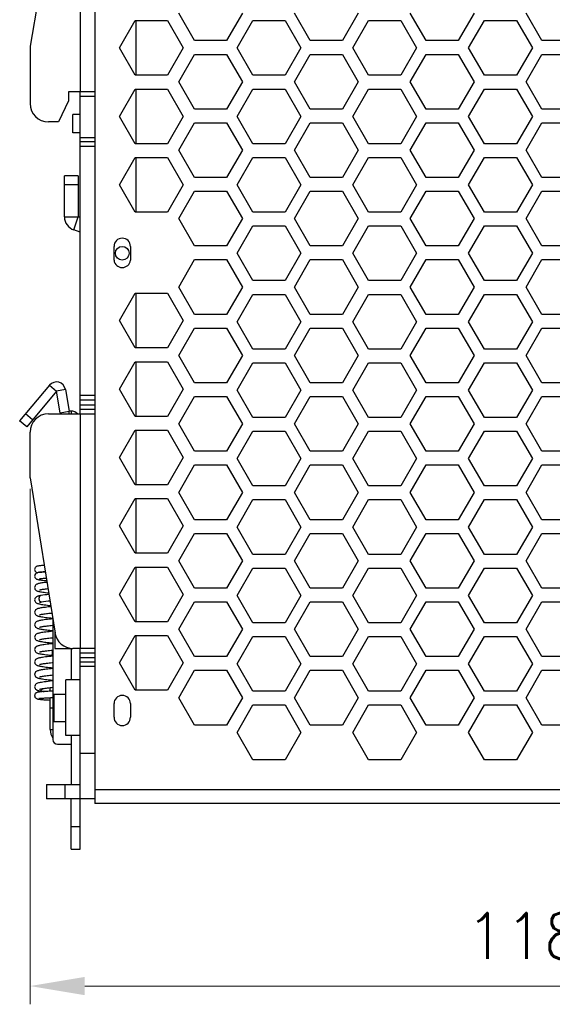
# Model space of a CAD drawing. Header units: millimetres. Extents: x 0 to 420, y 0 to 297.
# Tile 2 of 6: x 159 to 218, y 66 to 174. Entities that reach past the tile are written whole.
import ezdxf

# ---------------------------------------------------------------- set-up
doc = ezdxf.new("R2010")
doc.units = ezdxf.units.MM
doc.layers.get('Defpoints').update_dxf_attribs({"linetype": 'CONTINUOUS', "lineweight": 13})
doc.layers.add('Dimension', color=2, linetype='CONTINUOUS', lineweight=9)
doc.layers.add('Line', color=3, linetype='CONTINUOUS', lineweight=25)
doc.styles.get("Standard").update_dxf_attribs({"font": 'romans.shx'})
doc.dimstyles.new('yutana', dxfattribs={"dimtxt": 3.5, "dimasz": 3, "dimexe": 1, "dimexo": 0.6, "dimgap": 1.5, "dimtad": 1, "dimdec": 1, "dimzin": 0, "dimdsep": 46, "dimtxsty": 'Standard', "dimcen": 0, "dimadec": 0, "dimazin": 0, "dimtp": 0.01, "dimtm": 0.01, "dimtfac": 1, "dimtdec": 1, "dimtmove": 0, "dimatfit": 3, "dimfxl": 1, "dimtolj": 1, "dimtzin": 0, "dimlwd": 0, "dimlwe": 0, "dimarcsym": 0})

# ---------------------------------------------------------------- blocks, each defined once
blk = doc.blocks.new('*D6')
at = {"layer": 'Defpoints', "color": 0, "ltscale": 5}
for p in [(160.64, 123.7), (275.54, 104.4), (275.54, 68)]:
    blk.add_point(p, dxfattribs=at)
at = {"layer": 'Dimension', "color": 0, "lineweight": 0, "ltscale": 5}
for p, q in [((160.64, 122.5), (160.64, 66)), ((275.54, 103.2), (275.54, 66)), ((166.64, 68), (269.54, 68))]:
    blk.add_line(p, q, dxfattribs=at)
at = {"layer": 'Dimension', "color": 0, "ltscale": 5}
for points in [[(166.64, 69), (166.64, 67), (160.64, 68)], [(269.54, 69), (269.54, 67), (275.54, 68)]]:
    blk.add_solid(points, dxfattribs=at)
at = {"layer": 'Dimension', "color": 0, "ltscale": 5, "insert": (218.09, 73.5), "char_height": 5, "attachment_point": 5}
blk.add_mtext('\\A1;118.7', dxfattribs=at)

msp = doc.modelspace()

# ---------------------------------------------------------------- linework, layer by layer
at = {"layer": 'Line', "color": 0}
for p, q in [((167.74, 207.5), (167.74, 88)), ((166.14, 188.5), (166.14, 166)), ((163.35, 186.84), (160.64, 171)), ((170.44, 170.8), (172.17, 173.8)), ((172.17, 173.8), (175.7, 173.8)), ((172.24, 173.8), (172.24, 167.8)), ((175.7, 173.8), (177.44, 170.8)), ((178.67, 171.6), (176.94, 174.6)), ((183.94, 174.6), (182.2, 171.6)), ((183.34, 170.8), (185.07, 173.8)), ((185.07, 173.8), (188.6, 173.8)), ((188.6, 173.8), (190.34, 170.8)), ((191.37, 171.6), (189.64, 174.6)), ((196.64, 174.6), (194.9, 171.6)), ((196.04, 170.8), (197.77, 173.8)), ((197.77, 173.8), (201.3, 173.8)), ((201.3, 173.8), (203.04, 170.8)), ((204.07, 171.6), (202.34, 174.6)), ((209.34, 174.6), (207.6, 171.6)), ((208.74, 170.8), (210.47, 173.8)), ((210.47, 173.8), (214, 173.8)), ((214, 173.8), (215.74, 170.8)), ((216.77, 171.6), (215.04, 174.6)), ((182.2, 171.6), (178.67, 171.6)), ((194.9, 171.6), (191.37, 171.6)), ((207.6, 171.6), (204.07, 171.6)), ((220.3, 171.6), (216.77, 171.6)), ((160.64, 171), (160.64, 164.7)), ((172.17, 167.8), (170.44, 170.8)), ((177.44, 170.8), (175.7, 167.8)), ((185.07, 167.8), (183.34, 170.8)), ((190.34, 170.8), (188.6, 167.8)), ((197.77, 167.8), (196.04, 170.8)), ((203.04, 170.8), (201.3, 167.8)), ((210.47, 167.8), (208.74, 170.8)), ((215.74, 170.8), (214, 167.8)), ((176.94, 167.1), (178.67, 170.1)), ((178.67, 170.1), (182.2, 170.1)), ((182.2, 170.1), (183.94, 167.1)), ((189.64, 167.1), (191.37, 170.1)), ((191.37, 170.1), (194.9, 170.1)), ((194.9, 170.1), (196.64, 167.1)), ((202.34, 167.1), (204.07, 170.1)), ((204.07, 170.1), (207.6, 170.1)), ((207.6, 170.1), (209.34, 167.1)), ((215.04, 167.1), (216.77, 170.1)), ((216.77, 170.1), (220.3, 170.1)), ((175.7, 167.8), (172.17, 167.8)), ((188.6, 167.8), (185.07, 167.8)), ((201.3, 167.8), (197.77, 167.8)), ((214, 167.8), (210.47, 167.8)), ((170.44, 163.3), (172.17, 166.3)), ((172.17, 166.3), (175.7, 166.3)), ((172.24, 166.3), (172.24, 160.3)), ((175.7, 166.3), (177.44, 163.3)), ((178.67, 164.1), (176.94, 167.1)), ((183.94, 167.1), (182.2, 164.1)), ((183.34, 163.3), (185.07, 166.3)), ((185.07, 166.3), (188.6, 166.3)), ((188.6, 166.3), (190.34, 163.3)), ((191.37, 164.1), (189.64, 167.1)), ((196.64, 167.1), (194.9, 164.1)), ((196.04, 163.3), (197.77, 166.3)), ((197.77, 166.3), (201.3, 166.3)), ((201.3, 166.3), (203.04, 163.3)), ((204.07, 164.1), (202.34, 167.1)), ((209.34, 167.1), (207.6, 164.1)), ((208.74, 163.3), (210.47, 166.3)), ((210.47, 166.3), (214, 166.3)), ((214, 166.3), (215.74, 163.3)), ((216.77, 164.1), (215.04, 167.1)), ((167.74, 166), (164.84, 166)), ((164.84, 166), (164.84, 165)), ((166.14, 130.7), (166.14, 166)), ((166.14, 165.5), (167.74, 165.5)), ((164.84, 165), (163.76, 162.7)), ((182.2, 164.1), (178.67, 164.1)), ((194.9, 164.1), (191.37, 164.1)), ((207.6, 164.1), (204.07, 164.1)), ((220.3, 164.1), (216.77, 164.1)), ((166.14, 163.5), (165.34, 163.5)), ((165.34, 161.5), (165.34, 163.5)), ((172.17, 160.3), (170.44, 163.3)), ((177.44, 163.3), (175.7, 160.3)), ((185.07, 160.3), (183.34, 163.3)), ((190.34, 163.3), (188.6, 160.3)), ((197.77, 160.3), (196.04, 163.3)), ((203.04, 163.3), (201.3, 160.3)), ((210.47, 160.3), (208.74, 163.3)), ((215.74, 163.3), (214, 160.3)), ((163.76, 162.7), (162.64, 162.7)), ((176.94, 159.6), (178.67, 162.6)), ((178.67, 162.6), (182.2, 162.6)), ((182.2, 162.6), (183.94, 159.6)), ((189.64, 159.6), (191.37, 162.6)), ((191.37, 162.6), (194.9, 162.6)), ((194.9, 162.6), (196.64, 159.6)), ((202.34, 159.6), (204.07, 162.6)), ((204.07, 162.6), (207.6, 162.6)), ((207.6, 162.6), (209.34, 159.6)), ((215.04, 159.6), (216.77, 162.6)), ((216.77, 162.6), (220.3, 162.6)), ((166.14, 161.5), (165.34, 161.5)), ((166.14, 161), (167.74, 161)), ((167.74, 160.5), (166.14, 160.5)), ((167.74, 160), (166.14, 160)), ((175.7, 160.3), (172.17, 160.3)), ((188.6, 160.3), (185.07, 160.3)), ((201.3, 160.3), (197.77, 160.3)), ((214, 160.3), (210.47, 160.3)), ((170.44, 155.8), (172.17, 158.8)), ((172.17, 158.8), (175.7, 158.8)), ((172.24, 158.8), (172.24, 152.8)), ((175.7, 158.8), (177.44, 155.8)), ((178.67, 156.6), (176.94, 159.6)), ((183.94, 159.6), (182.2, 156.6)), ((183.34, 155.8), (185.07, 158.8)), ((185.07, 158.8), (188.6, 158.8)), ((188.6, 158.8), (190.34, 155.8)), ((191.37, 156.6), (189.64, 159.6)), ((196.64, 159.6), (194.9, 156.6)), ((196.04, 155.8), (197.77, 158.8)), ((197.77, 158.8), (201.3, 158.8)), ((201.3, 158.8), (203.04, 155.8)), ((204.07, 156.6), (202.34, 159.6)), ((209.34, 159.6), (207.6, 156.6)), ((208.74, 155.8), (210.47, 158.8)), ((210.47, 158.8), (214, 158.8)), ((214, 158.8), (215.74, 155.8)), ((216.77, 156.6), (215.04, 159.6)), ((165.9, 156.79), (164.4, 156.79)), ((164.4, 152.28), (164.4, 156.79)), ((165.9, 156.79), (165.9, 152.28)), ((182.2, 156.6), (178.67, 156.6)), ((194.9, 156.6), (191.37, 156.6)), ((207.6, 156.6), (204.07, 156.6)), ((220.3, 156.6), (216.77, 156.6)), ((165.9, 155.79), (164.4, 155.79)), ((172.17, 152.8), (170.44, 155.8)), ((177.44, 155.8), (175.7, 152.8)), ((185.07, 152.8), (183.34, 155.8)), ((190.34, 155.8), (188.6, 152.8)), ((197.77, 152.8), (196.04, 155.8)), ((203.04, 155.8), (201.3, 152.8)), ((210.47, 152.8), (208.74, 155.8)), ((215.74, 155.8), (214, 152.8)), ((176.94, 152.1), (178.67, 155.1)), ((178.67, 155.1), (182.2, 155.1)), ((182.2, 155.1), (183.94, 152.1)), ((189.64, 152.1), (191.37, 155.1)), ((191.37, 155.1), (194.9, 155.1)), ((194.9, 155.1), (196.64, 152.1)), ((202.34, 152.1), (204.07, 155.1)), ((204.07, 155.1), (207.6, 155.1)), ((207.6, 155.1), (209.34, 152.1)), ((215.04, 152.1), (216.77, 155.1)), ((216.77, 155.1), (220.3, 155.1)), ((164.4, 152.28), (165.9, 152.28)), ((165.43, 150.86), (165.9, 152.28)), ((166.14, 152.21), (165.9, 152.28)), ((175.7, 152.8), (172.17, 152.8)), ((188.6, 152.8), (185.07, 152.8)), ((201.3, 152.8), (197.77, 152.8)), ((214, 152.8), (210.47, 152.8)), ((178.67, 149.1), (176.94, 152.1)), ((183.94, 152.1), (182.2, 149.1)), ((183.34, 148.3), (185.07, 151.3)), ((185.07, 151.3), (188.6, 151.3)), ((188.6, 151.3), (190.34, 148.3)), ((191.37, 149.1), (189.64, 152.1)), ((196.64, 152.1), (194.9, 149.1)), ((196.04, 148.3), (197.77, 151.3)), ((197.77, 151.3), (201.3, 151.3)), ((201.3, 151.3), (203.04, 148.3)), ((204.07, 149.1), (202.34, 152.1)), ((209.34, 152.1), (207.6, 149.1)), ((208.74, 148.3), (210.47, 151.3)), ((210.47, 151.3), (214, 151.3)), ((214, 151.3), (215.74, 148.3)), ((216.77, 149.1), (215.04, 152.1)), ((166.14, 150.63), (165.43, 150.86)), ((169.84, 147.55), (169.84, 149.05)), ((171.64, 149.05), (171.64, 147.55)), ((182.2, 149.1), (178.67, 149.1)), ((194.9, 149.1), (191.37, 149.1)), ((207.6, 149.1), (204.07, 149.1)), ((220.3, 149.1), (216.77, 149.1)), ((185.07, 145.3), (183.34, 148.3)), ((190.34, 148.3), (188.6, 145.3)), ((197.77, 145.3), (196.04, 148.3)), ((203.04, 148.3), (201.3, 145.3)), ((210.47, 145.3), (208.74, 148.3)), ((215.74, 148.3), (214, 145.3)), ((176.94, 144.6), (178.67, 147.6)), ((178.67, 147.6), (182.2, 147.6)), ((182.2, 147.6), (183.94, 144.6)), ((189.64, 144.6), (191.37, 147.6)), ((191.37, 147.6), (194.9, 147.6)), ((194.9, 147.6), (196.64, 144.6)), ((202.34, 144.6), (204.07, 147.6)), ((204.07, 147.6), (207.6, 147.6)), ((207.6, 147.6), (209.34, 144.6)), ((215.04, 144.6), (216.77, 147.6)), ((216.77, 147.6), (220.3, 147.6)), ((178.67, 141.6), (176.94, 144.6)), ((183.94, 144.6), (182.2, 141.6)), ((188.6, 145.3), (185.07, 145.3)), ((191.37, 141.6), (189.64, 144.6)), ((196.64, 144.6), (194.9, 141.6)), ((201.3, 145.3), (197.77, 145.3)), ((204.07, 141.6), (202.34, 144.6)), ((209.34, 144.6), (207.6, 141.6)), ((214, 145.3), (210.47, 145.3)), ((216.77, 141.6), (215.04, 144.6)), ((170.44, 140.92), (172.17, 143.92)), ((172.17, 143.92), (175.7, 143.92)), ((172.24, 143.92), (172.24, 137.92)), ((175.7, 143.92), (177.44, 140.92)), ((183.34, 140.8), (185.07, 143.8)), ((185.07, 143.8), (188.6, 143.8)), ((188.6, 143.8), (190.34, 140.8)), ((196.04, 140.8), (197.77, 143.8)), ((197.77, 143.8), (201.3, 143.8)), ((201.3, 143.8), (203.04, 140.8)), ((208.74, 140.8), (210.47, 143.8)), ((210.47, 143.8), (214, 143.8)), ((214, 143.8), (215.74, 140.8)), ((182.2, 141.6), (178.67, 141.6)), ((194.9, 141.6), (191.37, 141.6)), ((207.6, 141.6), (204.07, 141.6)), ((220.3, 141.6), (216.77, 141.6)), ((172.17, 137.92), (170.44, 140.92)), ((177.44, 140.92), (175.7, 137.92)), ((185.07, 137.8), (183.34, 140.8)), ((190.34, 140.8), (188.6, 137.8)), ((197.77, 137.8), (196.04, 140.8)), ((203.04, 140.8), (201.3, 137.8)), ((210.47, 137.8), (208.74, 140.8)), ((215.74, 140.8), (214, 137.8)), ((176.94, 137.1), (178.67, 140.1)), ((178.67, 140.1), (182.2, 140.1)), ((182.2, 140.1), (183.94, 137.1)), ((189.64, 137.1), (191.37, 140.1)), ((191.37, 140.1), (194.9, 140.1)), ((194.9, 140.1), (196.64, 137.1)), ((202.34, 137.1), (204.07, 140.1)), ((204.07, 140.1), (207.6, 140.1)), ((207.6, 140.1), (209.34, 137.1)), ((215.04, 137.1), (216.77, 140.1)), ((216.77, 140.1), (220.3, 140.1)), ((175.7, 137.92), (172.17, 137.92)), ((178.67, 134.1), (176.94, 137.1)), ((183.94, 137.1), (182.2, 134.1)), ((188.6, 137.8), (185.07, 137.8)), ((191.37, 134.1), (189.64, 137.1)), ((196.64, 137.1), (194.9, 134.1)), ((201.3, 137.8), (197.77, 137.8)), ((204.07, 134.1), (202.34, 137.1)), ((209.34, 137.1), (207.6, 134.1)), ((214, 137.8), (210.47, 137.8)), ((216.77, 134.1), (215.04, 137.1)), ((170.44, 133.42), (172.17, 136.42)), ((172.17, 136.42), (175.7, 136.42)), ((172.24, 136.42), (172.24, 130.42)), ((175.7, 136.42), (177.44, 133.42)), ((183.34, 133.3), (185.07, 136.3)), ((185.07, 136.3), (188.6, 136.3)), ((188.6, 136.3), (190.34, 133.3)), ((196.04, 133.3), (197.77, 136.3)), ((197.77, 136.3), (201.3, 136.3)), ((201.3, 136.3), (203.04, 133.3)), ((208.74, 133.3), (210.47, 136.3)), ((210.47, 136.3), (214, 136.3)), ((214, 136.3), (215.74, 133.3)), ((162.77, 133.84), (159.49, 129.94)), ((162.77, 133.84), (163.53, 133.2)), ((182.2, 134.1), (178.67, 134.1)), ((194.9, 134.1), (191.37, 134.1)), ((207.6, 134.1), (204.07, 134.1)), ((220.3, 134.1), (216.77, 134.1)), ((163.53, 133.2), (160.26, 129.29)), ((164.52, 133.37), (163.53, 133.2)), ((163.95, 130.83), (163.53, 133.2)), ((164.52, 133.37), (164.93, 131)), ((172.17, 130.42), (170.44, 133.42)), ((177.44, 133.42), (175.7, 130.42)), ((185.07, 130.3), (183.34, 133.3)), ((190.34, 133.3), (188.6, 130.3)), ((197.77, 130.3), (196.04, 133.3)), ((203.04, 133.3), (201.3, 130.3)), ((210.47, 130.3), (208.74, 133.3)), ((215.74, 133.3), (214, 130.3)), ((167.74, 132.7), (166.14, 132.7)), ((167.74, 132.2), (166.14, 132.2)), ((166.14, 131.7), (167.74, 131.7)), ((176.94, 129.6), (178.67, 132.6)), ((178.67, 132.6), (182.2, 132.6)), ((182.2, 132.6), (183.94, 129.6)), ((189.64, 129.6), (191.37, 132.6)), ((191.37, 132.6), (194.9, 132.6)), ((194.9, 132.6), (196.64, 129.6)), ((202.34, 129.6), (204.07, 132.6)), ((204.07, 132.6), (207.6, 132.6)), ((207.6, 132.6), (209.34, 129.6)), ((215.04, 129.6), (216.77, 132.6)), ((216.77, 132.6), (220.3, 132.6)), ((160.9, 130.06), (160.13, 130.7)), ((162.64, 130.7), (167.74, 130.7)), ((163.95, 130.83), (164.93, 131)), ((165.14, 131), (164.93, 131)), ((164.93, 130.7), (164.93, 131)), ((165.14, 131), (165.14, 130.7)), ((166.14, 131.2), (167.74, 131.2)), ((166.14, 130.7), (166.14, 105)), ((160.26, 129.29), (159.49, 129.94)), ((175.7, 130.42), (172.17, 130.42)), ((178.67, 126.6), (176.94, 129.6)), ((183.94, 129.6), (182.2, 126.6)), ((188.6, 130.3), (185.07, 130.3)), ((191.37, 126.6), (189.64, 129.6)), ((196.64, 129.6), (194.9, 126.6)), ((201.3, 130.3), (197.77, 130.3)), ((204.07, 126.6), (202.34, 129.6)), ((209.34, 129.6), (207.6, 126.6)), ((214, 130.3), (210.47, 130.3)), ((216.77, 126.6), (215.04, 129.6)), ((160.64, 123.7), (160.64, 128.7)), ((170.44, 125.92), (172.17, 128.92)), ((172.17, 128.92), (175.7, 128.92)), ((172.24, 128.92), (172.24, 122.92)), ((175.7, 128.92), (177.44, 125.92)), ((183.34, 125.8), (185.07, 128.8)), ((185.07, 128.8), (188.6, 128.8)), ((188.6, 128.8), (190.34, 125.8)), ((196.04, 125.8), (197.77, 128.8)), ((197.77, 128.8), (201.3, 128.8)), ((201.3, 128.8), (203.04, 125.8)), ((208.74, 125.8), (210.47, 128.8)), ((210.47, 128.8), (214, 128.8)), ((214, 128.8), (215.74, 125.8)), ((182.2, 126.6), (178.67, 126.6)), ((194.9, 126.6), (191.37, 126.6)), ((207.6, 126.6), (204.07, 126.6)), ((220.3, 126.6), (216.77, 126.6)), ((172.17, 122.92), (170.44, 125.92)), ((177.44, 125.92), (175.7, 122.92)), ((185.07, 122.8), (183.34, 125.8)), ((190.34, 125.8), (188.6, 122.8)), ((197.77, 122.8), (196.04, 125.8)), ((203.04, 125.8), (201.3, 122.8)), ((210.47, 122.8), (208.74, 125.8)), ((215.74, 125.8), (214, 122.8)), ((176.94, 122.1), (178.67, 125.1)), ((178.67, 125.1), (182.2, 125.1)), ((182.2, 125.1), (183.94, 122.1)), ((189.64, 122.1), (191.37, 125.1)), ((191.37, 125.1), (194.9, 125.1)), ((194.9, 125.1), (196.64, 122.1)), ((202.34, 122.1), (204.07, 125.1)), ((204.07, 125.1), (207.6, 125.1)), ((207.6, 125.1), (209.34, 122.1)), ((215.04, 122.1), (216.77, 125.1)), ((216.77, 125.1), (220.3, 125.1)), ((160.64, 123.7), (163.37, 106.68)), ((175.7, 122.92), (172.17, 122.92)), ((178.67, 119.1), (176.94, 122.1)), ((183.94, 122.1), (182.2, 119.1)), ((188.6, 122.8), (185.07, 122.8)), ((191.37, 119.1), (189.64, 122.1)), ((196.64, 122.1), (194.9, 119.1)), ((201.3, 122.8), (197.77, 122.8)), ((204.07, 119.1), (202.34, 122.1)), ((209.34, 122.1), (207.6, 119.1)), ((214, 122.8), (210.47, 122.8)), ((216.77, 119.1), (215.04, 122.1)), ((170.44, 118.42), (172.17, 121.42)), ((172.17, 121.42), (175.7, 121.42)), ((172.24, 121.42), (172.24, 115.42)), ((175.7, 121.42), (177.44, 118.42)), ((183.34, 118.3), (185.07, 121.3)), ((185.07, 121.3), (188.6, 121.3)), ((188.6, 121.3), (190.34, 118.3)), ((196.04, 118.3), (197.77, 121.3)), ((197.77, 121.3), (201.3, 121.3)), ((201.3, 121.3), (203.04, 118.3)), ((208.74, 118.3), (210.47, 121.3)), ((210.47, 121.3), (214, 121.3)), ((214, 121.3), (215.74, 118.3)), ((182.2, 119.1), (178.67, 119.1)), ((194.9, 119.1), (191.37, 119.1)), ((207.6, 119.1), (204.07, 119.1)), ((220.3, 119.1), (216.77, 119.1)), ((172.17, 115.42), (170.44, 118.42)), ((177.44, 118.42), (175.7, 115.42)), ((185.07, 115.3), (183.34, 118.3)), ((190.34, 118.3), (188.6, 115.3)), ((197.77, 115.3), (196.04, 118.3)), ((203.04, 118.3), (201.3, 115.3)), ((210.47, 115.3), (208.74, 118.3)), ((215.74, 118.3), (214, 115.3)), ((176.94, 114.6), (178.67, 117.6)), ((178.67, 117.6), (182.2, 117.6)), ((182.2, 117.6), (183.94, 114.6)), ((189.64, 114.6), (191.37, 117.6)), ((191.37, 117.6), (194.9, 117.6)), ((194.9, 117.6), (196.64, 114.6)), ((202.34, 114.6), (204.07, 117.6)), ((204.07, 117.6), (207.6, 117.6)), ((207.6, 117.6), (209.34, 114.6)), ((215.04, 114.6), (216.77, 117.6)), ((216.77, 117.6), (220.3, 117.6)), ((175.7, 115.42), (172.17, 115.42)), ((178.67, 111.6), (176.94, 114.6)), ((183.94, 114.6), (182.2, 111.6)), ((188.6, 115.3), (185.07, 115.3)), ((191.37, 111.6), (189.64, 114.6)), ((196.64, 114.6), (194.9, 111.6)), ((201.3, 115.3), (197.77, 115.3)), ((204.07, 111.6), (202.34, 114.6)), ((209.34, 114.6), (207.6, 111.6)), ((214, 115.3), (210.47, 115.3)), ((216.77, 111.6), (215.04, 114.6)), ((170.44, 110.92), (172.17, 113.92)), ((172.17, 113.92), (175.7, 113.92)), ((172.24, 113.92), (172.24, 107.92)), ((175.7, 113.92), (177.44, 110.92)), ((183.34, 110.8), (185.07, 113.8)), ((185.07, 113.8), (188.6, 113.8)), ((188.6, 113.8), (190.34, 110.8)), ((196.04, 110.8), (197.77, 113.8)), ((197.77, 113.8), (201.3, 113.8)), ((201.3, 113.8), (203.04, 110.8)), ((208.74, 110.8), (210.47, 113.8)), ((210.47, 113.8), (214, 113.8)), ((214, 113.8), (215.74, 110.8)), ((182.2, 111.6), (178.67, 111.6)), ((194.9, 111.6), (191.37, 111.6)), ((207.6, 111.6), (204.07, 111.6)), ((220.3, 111.6), (216.77, 111.6)), ((161.85, 110.8), (161.85, 110.8)), ((161.92, 110.1), (161.92, 110.1)), ((172.17, 107.92), (170.44, 110.92)), ((177.44, 110.92), (175.7, 107.92)), ((176.94, 107.1), (178.67, 110.1)), ((178.67, 110.1), (182.2, 110.1)), ((182.2, 110.1), (183.94, 107.1)), ((185.07, 107.8), (183.34, 110.8)), ((190.34, 110.8), (188.6, 107.8)), ((189.64, 107.1), (191.37, 110.1)), ((191.37, 110.1), (194.9, 110.1)), ((194.9, 110.1), (196.64, 107.1)), ((197.77, 107.8), (196.04, 110.8)), ((203.04, 110.8), (201.3, 107.8)), ((202.34, 107.1), (204.07, 110.1)), ((204.07, 110.1), (207.6, 110.1)), ((207.6, 110.1), (209.34, 107.1)), ((210.47, 107.8), (208.74, 110.8)), ((215.74, 110.8), (214, 107.8)), ((215.04, 107.1), (216.77, 110.1)), ((216.77, 110.1), (220.3, 110.1)), ((163.14, 108.12), (163.14, 95)), ((175.7, 107.92), (172.17, 107.92)), ((163.34, 106.87), (163.34, 105)), ((178.67, 104.1), (176.94, 107.1)), ((183.94, 107.1), (182.2, 104.1)), ((188.6, 107.8), (185.07, 107.8)), ((191.37, 104.1), (189.64, 107.1)), ((196.64, 107.1), (194.9, 104.1)), ((201.3, 107.8), (197.77, 107.8)), ((204.07, 104.1), (202.34, 107.1)), ((209.34, 107.1), (207.6, 104.1)), ((214, 107.8), (210.47, 107.8)), ((216.77, 104.1), (215.04, 107.1)), ((170.44, 103.42), (172.17, 106.42)), ((172.17, 106.42), (175.7, 106.42)), ((172.24, 106.42), (172.24, 100.42)), ((175.7, 106.42), (177.44, 103.42)), ((183.34, 103.3), (185.07, 106.3)), ((185.07, 106.3), (188.6, 106.3)), ((188.6, 106.3), (190.34, 103.3)), ((196.04, 103.3), (197.77, 106.3)), ((197.77, 106.3), (201.3, 106.3)), ((201.3, 106.3), (203.04, 103.3)), ((208.74, 103.3), (210.47, 106.3)), ((210.47, 106.3), (214, 106.3)), ((214, 106.3), (215.74, 103.3)), ((163.34, 105), (165.34, 105)), ((164.66, 105.14), (164.66, 105)), ((165.14, 105), (165.14, 101.55)), ((167.74, 105), (165.34, 105)), ((166.14, 83), (166.14, 105)), ((163, 104.25), (163.14, 104.24)), ((166.14, 104.5), (167.74, 104.5)), ((166.14, 104), (167.74, 104)), ((182.2, 104.1), (178.67, 104.1)), ((194.9, 104.1), (191.37, 104.1)), ((207.6, 104.1), (204.07, 104.1)), ((220.3, 104.1), (216.77, 104.1)), ((163.14, 102.8), (162.93, 102.77)), ((167.74, 103.5), (166.14, 103.5)), ((167.74, 103), (166.14, 103)), ((172.17, 100.42), (170.44, 103.42)), ((177.44, 103.42), (175.7, 100.42)), ((176.94, 99.6), (178.67, 102.6)), ((178.67, 102.6), (182.2, 102.6)), ((182.2, 102.6), (183.94, 99.6)), ((185.07, 100.3), (183.34, 103.3)), ((190.34, 103.3), (188.6, 100.3)), ((189.64, 99.6), (191.37, 102.6)), ((191.37, 102.6), (194.9, 102.6)), ((194.9, 102.6), (196.64, 99.6)), ((197.77, 100.3), (196.04, 103.3)), ((203.04, 103.3), (201.3, 100.3)), ((202.34, 99.6), (204.07, 102.6)), ((204.07, 102.6), (207.6, 102.6)), ((207.6, 102.6), (209.34, 99.6)), ((210.47, 100.3), (208.74, 103.3)), ((215.74, 103.3), (214, 100.3)), ((215.04, 99.6), (216.77, 102.6)), ((216.77, 102.6), (220.3, 102.6)), ((166.14, 101.55), (164.54, 101.55)), ((164.54, 95.45), (164.54, 101.55)), ((161.63, 100.36), (161.63, 100.36)), ((162.69, 100.69), (162.84, 100.7)), ((162.84, 100.31), (162.84, 100.7)), ((175.7, 100.42), (172.17, 100.42)), ((162.84, 96.1), (162.84, 99.61)), ((163.24, 100), (164.54, 100)), ((163.24, 100), (163.24, 97)), ((178.67, 96.6), (176.94, 99.6)), ((183.94, 99.6), (182.2, 96.6)), ((188.6, 100.3), (185.07, 100.3)), ((191.37, 96.6), (189.64, 99.6)), ((196.64, 99.6), (194.9, 96.6)), ((201.3, 100.3), (197.77, 100.3)), ((204.07, 96.6), (202.34, 99.6)), ((209.34, 99.6), (207.6, 96.6)), ((214, 100.3), (210.47, 100.3)), ((216.77, 96.6), (215.04, 99.6)), ((162.84, 98.5), (163.14, 98.5)), ((169.84, 97.45), (169.84, 98.95)), ((171.64, 98.95), (171.64, 97.45)), ((183.34, 95.8), (185.07, 98.8)), ((185.07, 98.8), (188.6, 98.8)), ((188.6, 98.8), (190.34, 95.8)), ((196.04, 95.8), (197.77, 98.8)), ((197.77, 98.8), (201.3, 98.8)), ((201.3, 98.8), (203.04, 95.8)), ((208.74, 95.8), (210.47, 98.8)), ((210.47, 98.8), (214, 98.8)), ((214, 98.8), (215.74, 95.8)), ((162.84, 96.1), (163.14, 96.1)), ((163.24, 97), (164.54, 97)), ((182.2, 96.6), (178.67, 96.6)), ((194.9, 96.6), (191.37, 96.6)), ((207.6, 96.6), (204.07, 96.6)), ((220.3, 96.6), (216.77, 96.6)), ((166.14, 95.45), (164.54, 95.45)), ((165.14, 95.45), (165.14, 90.1)), ((185.07, 92.8), (183.34, 95.8)), ((190.34, 95.8), (188.6, 92.8)), ((197.77, 92.8), (196.04, 95.8)), ((203.04, 95.8), (201.3, 92.8)), ((210.47, 92.8), (208.74, 95.8)), ((215.74, 95.8), (214, 92.8)), ((163.64, 94.5), (165.14, 94.5)), ((167.74, 93.5), (166.14, 93.5)), ((188.6, 92.8), (185.07, 92.8)), ((201.3, 92.8), (197.77, 92.8)), ((214, 92.8), (210.47, 92.8)), ((162.44, 90.1), (166.14, 90.1)), ((162.44, 90.1), (162.44, 88.5)), ((164.44, 90.1), (164.44, 88.5)), ((167.74, 88.5), (162.44, 88.5)), ((165.14, 83), (165.14, 88.5)), ((260.44, 89.5), (167.74, 89.5)), ((260.24, 88), (167.74, 88)), ((165.14, 85.5), (166.14, 85.5)), ((165.14, 83), (166.14, 83))]:
    msp.add_line(p, q, dxfattribs=at)
for points in [[(162.18, 114.09), (162.09, 114.09), (161.98, 114.08), (161.88, 114.07), (161.79, 114.06), (161.71, 114.05), (161.64, 114.05), (161.58, 114.04), (161.53, 114.03), (161.48, 114.02), (161.44, 114.01), (161.39, 114), (161.34, 113.98), (161.28, 113.94), (161.22, 113.88), (161.17, 113.81), (161.14, 113.72), (161.13, 113.65)], [(161.13, 113.65), (161.14, 113.58), (161.17, 113.49), (161.22, 113.41), (161.29, 113.36), (161.35, 113.32), (161.4, 113.3), (161.43, 113.29)], [(161.62, 113.33), (161.56, 113.32), (161.51, 113.31), (161.45, 113.3), (161.4, 113.28), (161.35, 113.26), (161.28, 113.22), (161.22, 113.16), (161.17, 113.08), (161.14, 112.99), (161.13, 112.93)], [(161.62, 113.34), (161.61, 113.34), (161.62, 113.34), (161.63, 113.34), (161.65, 113.34), (161.68, 113.35), (161.72, 113.35), (161.76, 113.36), (161.81, 113.36), (161.87, 113.37), (161.94, 113.37), (162.02, 113.38), (162.1, 113.39), (162.19, 113.39), (162.29, 113.4)], [(162.29, 113.4), (162.2, 113.39), (162.08, 113.38), (161.97, 113.37), (161.86, 113.36), (161.78, 113.35), (161.7, 113.34), (161.62, 113.33)], [(161.13, 112.93), (161.14, 112.86), (161.17, 112.77), (161.22, 112.69), (161.29, 112.63), (161.35, 112.6), (161.41, 112.57), (161.47, 112.55), (161.53, 112.54), (161.6, 112.53), (161.67, 112.51), (161.77, 112.5), (161.87, 112.49), (161.99, 112.47), (162.13, 112.46), (162.29, 112.44), (162.44, 112.43)], [(162.47, 112.24), (162.35, 112.23), (162.2, 112.21), (162.06, 112.19), (161.94, 112.17), (161.83, 112.15), (161.73, 112.14), (161.64, 112.12), (161.56, 112.1), (161.49, 112.08), (161.43, 112.05), (161.36, 112.03), (161.3, 111.99), (161.23, 111.93), (161.18, 111.85), (161.14, 111.75), (161.13, 111.68)], [(161.63, 112.63), (161.63, 112.63), (161.64, 112.63), (161.66, 112.63), (161.69, 112.64), (161.73, 112.64), (161.78, 112.65), (161.84, 112.66), (161.92, 112.67), (162, 112.67), (162.09, 112.68), (162.19, 112.69), (162.31, 112.7), (162.4, 112.71)], [(161.13, 111.68), (161.14, 111.61), (161.17, 111.51), (161.23, 111.42), (161.3, 111.36), (161.37, 111.32), (161.44, 111.29), (161.51, 111.27), (161.59, 111.25), (161.68, 111.23), (161.78, 111.21), (161.89, 111.19), (162.02, 111.17), (162.17, 111.15), (162.34, 111.12), (162.52, 111.1), (162.66, 111.09)], [(161.68, 111.41), (161.68, 111.41), (161.7, 111.41), (161.73, 111.42), (161.77, 111.43), (161.83, 111.45), (161.91, 111.46), (161.99, 111.48), (162.09, 111.49), (162.2, 111.51), (162.31, 111.52), (162.44, 111.54), (162.58, 111.55), (162.58, 111.55)], [(161.85, 110.8), (161.76, 110.78), (161.68, 110.76), (161.6, 110.75), (161.53, 110.73), (161.47, 110.71), (161.41, 110.69), (161.35, 110.66), (161.29, 110.62), (161.23, 110.56), (161.17, 110.48), (161.14, 110.39), (161.13, 110.32)], [(161.13, 110.32), (161.14, 110.23), (161.18, 110.14), (161.24, 110.06), (161.3, 110), (161.37, 109.96), (161.44, 109.93), (161.51, 109.91), (161.58, 109.89), (161.67, 109.87), (161.77, 109.85), (161.89, 109.83), (162.03, 109.81), (162.18, 109.78), (162.35, 109.76), (162.54, 109.74), (162.74, 109.72), (162.88, 109.7)], [(161.68, 110.05), (161.68, 110.05), (161.69, 110.05), (161.71, 110.06), (161.75, 110.07), (161.8, 110.08), (161.86, 110.09), (161.92, 110.1)], [(162.69, 110.91), (162.48, 110.88), (162.25, 110.86), (162.03, 110.83), (161.85, 110.8)], [(161.92, 110.1), (162.12, 110.13), (162.36, 110.17), (162.63, 110.2), (162.8, 110.22)], [(162.9, 109.57), (162.81, 109.56), (162.63, 109.54), (162.46, 109.52), (162.31, 109.5), (162.17, 109.48), (162.04, 109.47), (161.92, 109.45), (161.81, 109.43), (161.72, 109.41), (161.63, 109.39), (161.56, 109.38), (161.49, 109.36), (161.42, 109.33), (161.36, 109.31), (161.3, 109.27), (161.23, 109.21), (161.18, 109.13), (161.14, 109.03), (161.13, 108.96)], [(161.13, 108.96), (161.14, 108.87), (161.18, 108.78), (161.24, 108.7), (161.3, 108.64), (161.37, 108.6), (161.43, 108.57), (161.5, 108.55), (161.58, 108.53), (161.67, 108.51), (161.78, 108.49), (161.9, 108.47), (162.03, 108.45), (162.18, 108.43), (162.34, 108.4), (162.52, 108.38), (162.71, 108.36), (162.92, 108.34), (163.1, 108.32)], [(163.12, 108.23), (162.95, 108.22), (162.74, 108.19), (162.54, 108.17), (162.36, 108.15), (162.19, 108.13), (162.04, 108.11), (161.9, 108.09), (161.78, 108.07), (161.68, 108.05), (161.59, 108.02), (161.51, 108), (161.44, 107.98), (161.37, 107.95), (161.3, 107.91), (161.24, 107.85), (161.18, 107.78), (161.14, 107.68), (161.13, 107.6)], [(161.68, 108.69), (161.68, 108.69), (161.7, 108.69), (161.73, 108.7), (161.77, 108.71), (161.83, 108.73), (161.9, 108.74), (161.98, 108.75), (162.08, 108.77), (162.18, 108.78), (162.29, 108.8), (162.42, 108.81), (162.55, 108.83), (162.69, 108.85), (162.85, 108.86), (163.01, 108.88), (163.01, 108.88)], [(161.13, 107.6), (161.14, 107.52), (161.18, 107.42), (161.23, 107.34), (161.3, 107.29), (161.36, 107.25), (161.42, 107.22), (161.49, 107.19), (161.55, 107.18), (161.63, 107.16), (161.72, 107.14), (161.81, 107.12), (161.92, 107.1), (162.04, 107.08), (162.17, 107.07), (162.31, 107.05), (162.46, 107.03), (162.63, 107.01), (162.81, 106.99), (163, 106.97), (163.14, 106.96)], [(163.14, 106.88), (162.95, 106.86), (162.74, 106.83), (162.54, 106.81), (162.36, 106.79), (162.19, 106.77), (162.04, 106.75), (161.9, 106.73), (161.78, 106.71), (161.68, 106.68), (161.59, 106.66), (161.51, 106.64), (161.44, 106.62), (161.37, 106.59), (161.3, 106.55), (161.24, 106.49), (161.18, 106.42), (161.14, 106.32), (161.13, 106.24)], [(161.68, 107.33), (161.68, 107.33), (161.7, 107.33), (161.73, 107.34), (161.77, 107.35), (161.82, 107.36), (161.89, 107.38), (161.97, 107.39), (162.06, 107.41), (162.16, 107.42), (162.27, 107.44), (162.38, 107.45), (162.51, 107.47), (162.64, 107.48), (162.79, 107.5), (162.94, 107.51), (163.1, 107.53), (163.14, 107.54)], [(161.13, 106.24), (161.14, 106.16), (161.18, 106.06), (161.24, 105.98), (161.3, 105.92), (161.37, 105.88), (161.44, 105.85), (161.51, 105.83), (161.59, 105.81), (161.68, 105.78), (161.79, 105.76), (161.91, 105.74), (162.05, 105.72), (162.2, 105.7), (162.37, 105.68), (162.54, 105.66), (162.73, 105.64), (162.92, 105.62), (163.11, 105.6), (163.14, 105.6)], [(161.68, 105.97), (161.68, 105.97), (161.7, 105.97), (161.73, 105.98), (161.78, 105.99), (161.84, 106.01), (161.92, 106.02), (162.02, 106.04), (162.13, 106.06), (162.25, 106.07), (162.39, 106.09), (162.53, 106.11), (162.69, 106.13), (162.86, 106.15), (163.03, 106.16), (163.14, 106.17)], [(163.14, 105.52), (163.11, 105.51), (162.9, 105.49), (162.69, 105.47), (162.5, 105.45), (162.32, 105.42), (162.16, 105.4), (162.02, 105.38), (161.89, 105.36), (161.78, 105.34), (161.68, 105.32), (161.59, 105.3), (161.51, 105.28), (161.44, 105.26), (161.37, 105.23), (161.3, 105.19), (161.23, 105.13), (161.17, 105.04), (161.14, 104.94), (161.13, 104.88)], [(161.13, 104.88), (161.14, 104.8), (161.18, 104.7), (161.24, 104.62), (161.31, 104.56), (161.38, 104.52), (161.45, 104.49), (161.53, 104.46), (161.61, 104.44), (161.71, 104.42), (161.82, 104.4), (161.94, 104.38), (162.09, 104.36), (162.25, 104.34), (162.42, 104.31), (162.61, 104.29), (162.81, 104.27), (163, 104.25)], [(161.68, 104.61), (161.68, 104.61), (161.69, 104.61), (161.72, 104.62), (161.77, 104.63), (161.83, 104.65), (161.91, 104.66), (161.99, 104.68), (162.09, 104.69), (162.21, 104.71), (162.33, 104.72), (162.47, 104.74), (162.61, 104.76), (162.77, 104.78), (162.93, 104.79), (163.11, 104.81), (163.14, 104.82)], [(163.14, 104.16), (163.12, 104.15), (162.9, 104.13), (162.69, 104.11), (162.5, 104.09), (162.32, 104.06), (162.16, 104.04), (162.01, 104.02), (161.88, 104), (161.77, 103.98), (161.67, 103.96), (161.59, 103.94), (161.51, 103.92), (161.44, 103.9), (161.37, 103.87), (161.3, 103.83), (161.23, 103.77), (161.18, 103.69), (161.14, 103.59), (161.13, 103.52)], [(161.13, 103.52), (161.14, 103.44), (161.17, 103.35), (161.23, 103.27), (161.29, 103.21), (161.36, 103.17), (161.42, 103.14), (161.48, 103.12), (161.55, 103.1), (161.63, 103.08), (161.72, 103.06), (161.82, 103.04), (161.93, 103.02), (162.06, 103), (162.2, 102.98), (162.36, 102.96), (162.54, 102.94), (162.73, 102.92), (162.95, 102.9), (163.14, 102.88)], [(162.93, 102.77), (162.75, 102.75), (162.57, 102.73), (162.41, 102.72), (162.25, 102.7), (162.11, 102.68), (161.98, 102.66), (161.86, 102.64), (161.76, 102.62), (161.67, 102.6), (161.58, 102.58), (161.51, 102.56), (161.44, 102.54), (161.38, 102.51), (161.31, 102.47), (161.24, 102.42), (161.18, 102.33), (161.14, 102.23), (161.13, 102.16)], [(161.68, 103.25), (161.68, 103.25), (161.7, 103.25), (161.73, 103.26), (161.78, 103.27), (161.84, 103.29), (161.91, 103.3), (162, 103.32), (162.1, 103.33), (162.2, 103.35), (162.32, 103.36), (162.45, 103.38), (162.58, 103.39), (162.73, 103.41), (162.88, 103.43), (163.05, 103.45), (163.14, 103.45)], [(161.13, 102.16), (161.14, 102.08), (161.18, 101.98), (161.24, 101.9), (161.3, 101.84), (161.36, 101.8), (161.43, 101.77), (161.5, 101.75), (161.58, 101.73), (161.66, 101.71), (161.76, 101.69), (161.87, 101.67), (162, 101.65), (162.15, 101.63), (162.31, 101.61), (162.48, 101.59), (162.67, 101.57), (162.87, 101.54), (163.07, 101.52), (163.14, 101.52)], [(161.68, 101.89), (161.68, 101.89), (161.7, 101.89), (161.73, 101.9), (161.78, 101.91), (161.84, 101.93), (161.92, 101.94), (162.01, 101.96), (162.12, 101.97), (162.23, 101.99), (162.36, 102.01), (162.5, 102.03), (162.65, 102.04), (162.81, 102.06), (162.98, 102.08), (163.14, 102.1)], [(163.14, 101.44), (163.06, 101.43), (162.83, 101.4)], [(162.83, 101.4), (162.6, 101.38), (162.39, 101.35), (162.19, 101.33), (162.02, 101.3), (161.87, 101.28), (161.75, 101.26), (161.64, 101.24), (161.54, 101.21), (161.46, 101.19), (161.38, 101.16), (161.31, 101.11), (161.24, 101.06), (161.18, 100.98), (161.14, 100.88), (161.13, 100.8)], [(161.13, 100.8), (161.14, 100.72), (161.18, 100.62), (161.23, 100.54), (161.3, 100.48), (161.36, 100.44), (161.43, 100.42), (161.49, 100.39), (161.56, 100.37), (161.63, 100.36)], [(161.63, 100.36), (161.75, 100.33), (161.9, 100.31), (162.06, 100.28), (162.18, 100.27)], [(161.68, 100.53), (161.68, 100.53), (161.7, 100.53), (161.73, 100.54), (161.77, 100.55), (161.83, 100.57), (161.9, 100.58), (161.98, 100.59), (162.08, 100.61), (162.18, 100.62), (162.3, 100.64), (162.42, 100.65), (162.55, 100.67), (162.69, 100.69)], [(162.84, 100.7), (163, 100.72), (163.14, 100.74)], [(162.87, 100.31), (162.72, 100.3), (162.59, 100.29), (162.46, 100.29), (162.34, 100.28), (162.22, 100.27), (162.11, 100.26), (162.01, 100.26), (161.92, 100.25), (161.84, 100.24), (161.76, 100.23), (161.69, 100.23), (161.63, 100.22), (161.58, 100.21), (161.53, 100.2), (161.48, 100.2), (161.44, 100.19), (161.4, 100.17), (161.35, 100.15), (161.28, 100.12), (161.22, 100.06), (161.17, 99.99), (161.14, 99.9), (161.13, 99.82)], [(161.13, 99.82), (161.14, 99.75), (161.17, 99.66), (161.23, 99.59), (161.29, 99.53), (161.35, 99.5), (161.4, 99.48), (161.45, 99.46), (161.49, 99.45), (161.54, 99.44), (161.59, 99.44), (161.64, 99.43), (161.71, 99.42), (161.78, 99.41), (161.86, 99.41), (161.94, 99.4), (162.04, 99.39), (162.14, 99.38), (162.26, 99.38), (162.38, 99.37), (162.51, 99.36), (162.65, 99.35), (162.79, 99.34), (162.84, 99.34)], [(161.62, 99.51), (161.61, 99.51), (161.62, 99.51), (161.63, 99.51), (161.66, 99.52), (161.69, 99.52), (161.73, 99.53), (161.78, 99.53), (161.84, 99.54), (161.9, 99.54), (161.98, 99.55), (162.06, 99.56), (162.15, 99.56), (162.25, 99.57), (162.36, 99.58), (162.48, 99.59), (162.6, 99.59), (162.74, 99.6)], [(162.74, 99.6), (162.88, 99.61), (163.02, 99.62), (163.14, 99.62)], [(163.14, 100.32), (163.02, 100.32), (162.87, 100.31)]]:
    msp.add_lwpolyline(points, dxfattribs=at)
msp.add_circle((170.74, 148.3), 0.75, dxfattribs=at)
for centre, radius, start, end in [((162.64, 164.7), 2, 180, 270), ((165.9, 152.28), 1.5, 180, 252), ((170.74, 149.05), 0.9, 0, 180), ((170.74, 147.64), 0.905, 185.9611, 354.0389), ((163.53, 133.2), 1, 10, 140), ((162.64, 128.7), 2, 90, 180), ((164.93, 131), 1, 190, 197.715), ((165.14, 130), 1, 44.4906, 90), ((165.34, 107), 2, 189.1142, 270), ((170.74, 98.95), 0.9, 0, 180), ((170.74, 97.45), 0.9, 180, 0), ((164.44, 96.1), 1.6, 180, 216), ((163.64, 95), 0.5, 180, 270)]:
    msp.add_arc(centre, radius, start, end, dxfattribs=at)
for points, knots in [([(161.85, 110.8), (161.85, 110.8), (161.82, 110.79), (161.76, 110.77), (161.69, 110.72), (161.64, 110.64), (161.61, 110.55), (161.6, 110.48), (161.6, 110.45)], [0, 0, 0, 0, 0.0028291, 0.0854741, 0.1722537, 0.2644235, 0.361081, 0.4601949, 0.4601949, 0.4601949, 0.4601949]), ([(161.6, 110.45), (161.6, 110.42), (161.61, 110.35), (161.64, 110.26), (161.69, 110.18), (161.76, 110.13), (161.84, 110.1), (161.9, 110.1), (161.92, 110.1)], [0, 0, 0, 0, 0.0991138, 0.1957714, 0.2879412, 0.3747207, 0.4573657, 0.5372423, 0.5372423, 0.5372423, 0.5372423]), ([(163.11, 104.6), (163.11, 104.63), (163.1, 104.7), (163.1, 104.77), (163.09, 104.8), (163.09, 104.81)], [0, 0, 0, 0, 0.0985017, 0.1899397, 0.2113088, 0.2113088, 0.2113088, 0.2113088]), ([(163, 104.25), (163.01, 104.25), (163.03, 104.25), (163.05, 104.29), (163.08, 104.34), (163.09, 104.42), (163.1, 104.5), (163.11, 104.57), (163.11, 104.6)], [0, 0, 0, 0, 0.0176779, 0.0574244, 0.1163189, 0.1941224, 0.2855603, 0.384062, 0.384062, 0.384062, 0.384062]), ([(161.63, 100.36), (161.63, 100.36), (161.67, 100.35), (161.74, 100.35), (161.82, 100.38), (161.9, 100.43), (161.96, 100.51), (161.98, 100.57), (161.99, 100.59)], [0, 0, 0, 0, 0.0176757, 0.1076731, 0.1984457, 0.2912954, 0.3869556, 0.4778607, 0.4778607, 0.4778607, 0.4778607])]:
    msp.add_open_spline(points, degree=3, knots=knots, dxfattribs=at)

# ---------------------------------------------------------------- dimensions: what is measured, and where the dimension line sits
at = {"layer": 'Dimension', "color": 7}
dim = msp.add_linear_dim(base=(275.54, 68), p1=(160.64, 123.7), p2=(275.54, 104.4), text='118.7', dimstyle='yutana', override={"dimscale": 2, "dimtxt": 2.5, "dimasz": 3}, dxfattribs=at)
dim.commit()
dim.dimension.update_dxf_attribs({"geometry": '*D6', "text_midpoint": (218.09, 73.5)})

doc.saveas('drawing.dxf')
